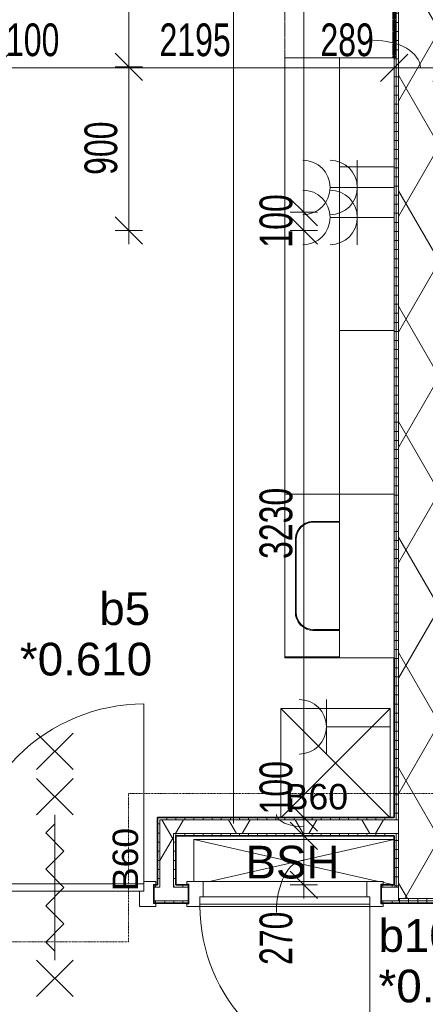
# Model space of a CAD drawing. Header units: millimetres. Extents: x -80560 to 110805, y -11020 to 52719.
# Tile 102 of 152: x 69881 to 72111, y 39093 to 44510. Entities that reach past the tile are written whole.
import ezdxf

# ---------------------------------------------------------------- set-up
doc = ezdxf.new("R2010")
doc.units = ezdxf.units.MM
for name, pattern in [('DASHDOT2', [8, 4, -2, 0, -2]), ('DASHED2', [6, 4, -2]), ('DASHED2-1', [3, 2, -1])]:
    doc.linetypes.add(name, pattern=pattern)
for name, color, linetype, lineweight in [('A-ANNO-DIMS', 211, 'Continuous', 9), ('A-ANNO-DIMS-100', 211, 'Continuous', 9), ('A-ANNO-NOTE', 131, 'Continuous', 18), ('A-DETL', 90, 'Continuous', 18), ('A-DETL-GENF', 92, 'Continuous', 18), ('A-DOOR', 31, 'Continuous', 18), ('A-FLOR-OVHD', 1, 'DASHED2-1', 18), ('A-GLAZ', 151, 'Continuous', 18), ('A-GLAZ-IDEN', 152, 'Continuous', 18), ('A-WALL', 113, 'Continuous', 35), ('A-WALL-PATT', 111, 'Continuous', 35), ('G-ANNO-TEXT', 231, 'Continuous', 9), ('I-FURN', 30, 'Continuous', 18), ('I-WALL', 2, 'Continuous', 18), ('Q-CASE', 31, 'Continuous', 18)]:
    doc.layers.add(name, color=color, linetype=linetype, lineweight=lineweight)
doc.styles.add('Arial', font='arial.ttf', dxfattribs={"height": 180})
doc.styles.add('Arial_1', font='arial.ttf', dxfattribs={"height": 140})
doc.styles.add('Arial_6', font='arial.ttf', dxfattribs={"width": 0.7, "height": 180})
doc.dimstyles.new('n3o_1_8', dxfattribs={"dimscale": 304.8, "dimtxt": 183.646692, "dimasz": 0.492126, "dimexe": 0.246063, "dimexo": 0.0625, "dimgap": 0.032808, "dimtad": 1, "dimdec": 0, "dimdsep": 46, "dimtxsty": 'Arial_6', "dimblk1": 'OBLIQUE', "dimblk2": 'OBLIQUE', "dimsah": 1, "dimcen": 0.09, "dimdle": 0.246063, "dimazin": 0, "dimtfac": 1, "dimtdec": 4, "dimtix": 1, "dimtmove": 0, "dimatfit": 3, "dimfxl": 0.246063, "dimfxlon": 1, "dimtvp": 1, "dimtolj": 1, "dimtzin": 0, "dimarcsym": 2})
doc.dimstyles.new('n3o_1_8_2', dxfattribs={"dimscale": 304.8, "dimtxt": 183.646692, "dimasz": 0.492126, "dimexe": 0.246063, "dimexo": 0.0625, "dimgap": 0.032808, "dimtad": 1, "dimdec": 0, "dimdsep": 46, "dimtxsty": 'Arial_6', "dimblk1": 'OBLIQUE', "dimblk2": 'OBLIQUE', "dimsah": 1, "dimcen": 0.09, "dimdle": 0.246063, "dimazin": 0, "dimtfac": 1, "dimtdec": 4, "dimtix": 1, "dimtmove": 1, "dimatfit": 3, "dimfxl": 0.246063, "dimfxlon": 1, "dimtvp": 1, "dimtolj": 1, "dimtzin": 0, "dimarcsym": 2})
pattern_1 = [(90, (67078.32, 39650), (-50, -2e-13), [])]
pattern_2 = [(60, (24894.82, 0), (-274.963, 158.75), []), (120, (24894.82, 0), (-274.963, -158.75), [])]
pattern_3 = [(270, (75069.32, 39895), (50, 2e-13), [])]
pattern_4 = [(90, (71289.32, 40020), (-50, 9e-14), [])]
pattern_5 = [(180, (70739.32, 39885), (-3e-13, -50), [])]
pattern_6 = [(180, (72184.32, 43744.75), (2e-13, -50), [])]

# ---------------------------------------------------------------- blocks, each defined once
blk = doc.blocks.new('32_n3o_deur_enkel - 90x139_25_K_980_2410x1110_60zs vv schopplaat-34330912-DO_00 begane grond')
at = {"layer": 'A-GLAZ'}
for p, q in [((-490, 69.5), (-555, 69.5)), ((-555, 69.5), (-555, 52.5)), ((-490, 55.5), (-490, 69.5)), ((555, 69.5), (490, 69.5)), ((490, 69.5), (490, 55.5)), ((555, 52.5), (555, 69.5)), ((-555, 52.5), (-543, 52.5)), ((-543, 52.5), (-543, -52.5)), ((-465, -69.5), (-465, 15.5)), ((465, 15.5), (465, -69.5)), ((543, -52.5), (543, 52.5)), ((543, 52.5), (555, 52.5)), ((-543, -52.5), (-555, -52.5)), ((-555, -52.5), (-555, -69.5)), ((555, -52.5), (543, -52.5)), ((555, -69.5), (555, -52.5)), ((-555, -69.5), (-465, -69.5)), ((465, -69.5), (555, -69.5))]:
    blk.add_line(p, q, dxfattribs=at)
blk = doc.blocks.new('30_n3o_deur_dicht - 40mm_draai_60min_zs_LS-33372926-DO_00 begane grond')
at = {"layer": 'A-DOOR'}
for p, q in [((0, 40), (-980, 40)), ((-980, 40), (-980, 0)), ((-980, 0), (0, 0)), ((0, 0), (0, 40))]:
    blk.add_line(p, q, dxfattribs=at)
blk = doc.blocks.new('00_n3o_symbool_swingangle - std-33372938-DO_00 begane grond')
at = {"layer": 'A-DOOR'}
blk.add_line((-415, -10), (-415, -990), dxfattribs=at)
blk.add_arc((-415, -10), 980, 270, 0, dxfattribs=at)
blk = doc.blocks.new('Keukenblad - Keukenblad-34038467-DO_00 begane grond')
at = {"layer": 'I-FURN'}
for p, q in [((46744.5, 44300), (46444.5, 44300)), ((46444.5, 44300), (46444.5, 41004.1)), ((46444.5, 41004.1), (46444.5, 44300)), ((46444.5, 44300), (46744.5, 44300)), ((46601.8, 41750), (46744.5, 41750)), ((46744.5, 41750), (46601.8, 41750)), ((46501.8, 41250), (46501.8, 41650)), ((46501.8, 41650), (46501.8, 41250)), ((46744.5, 41150), (46601.8, 41150)), ((46601.8, 41150), (46744.5, 41150)), ((46444.5, 41004.1), (46744.5, 41004.1)), ((46744.5, 41004.1), (46444.5, 41004.1))]:
    blk.add_line(p, q, dxfattribs=at)
for centre, start, end in [((46601.8, 41650), 90, 180), ((46601.8, 41650), 105, 150), ((46601.8, 41650), 90, 105), ((46601.8, 41650), 165, 180), ((46601.8, 41650), 150, 165), ((46601.8, 41250), 180, 270), ((46601.8, 41250), 180.5385, 210), ((46601.8, 41250), 210, 225), ((46601.8, 41250), 225, 255), ((46601.8, 41250), 255, 270)]:
    blk.add_arc(centre, 100, start, end, dxfattribs=at)
blk = doc.blocks.new('73_n3o_keukenkasten_symbolisch - onderkast 600x900x900-6436969-DO_00 begane grond')
at = {"layer": 'Q-CASE'}
for p, q in [((-450, 300), (-450, 0)), ((450, 0), (450, 300)), ((-450, 0), (445.9, 0)), ((445.9, 0), (450, 0))]:
    blk.add_line(p, q, dxfattribs=at)
blk = doc.blocks.new('82_kast zonder deur - kleine rolcontainer-32851274-DO_00 begane grond')
at = {"layer": 'I-FURN'}
for p, q in [((-300, -299.5), (-300, 300)), ((-300, 300), (300, 300)), ((-300, 300), (299.7, -299.7)), ((300, 300), (-300, 300)), ((-300, 300), (-300, -299.5)), ((-300, -299.5), (-300, 300)), ((-300, 300), (300, 300)), ((300, 300), (-299.5, -299.5)), ((300, 300), (300, -299.7)), ((300, -299.7), (300, 300)), ((300, 300), (300, -299.7))]:
    blk.add_line(p, q, dxfattribs=at)
blk = doc.blocks.new('73_n3o_spoelbak - std-34049323-DO_00 begane grond')
at = {"layer": 'Q-CASE'}
for p, q in [((62.4, 0), (-80.3, 0)), ((-80.3, -5), (62.4, -5)), ((-180.3, -100), (-180.3, -500)), ((-175.3, -500), (-175.3, -100)), ((62.4, -595), (-80.3, -595)), ((-80.3, -600), (62.4, -600))]:
    blk.add_line(p, q, dxfattribs=at)
for centre, radius, start, end in [((-80.3, -100), 100, 90, 180), ((-80.3, -100), 95, 90, 180), ((-80.3, -500), 100, 180, 270), ((-80.3, -500), 95, 180, 270)]:
    blk.add_arc(centre, radius, start, end, dxfattribs=at)
blk = doc.blocks.new('32_n3o_raam_h2xb1 - 90x139_17_K_2410x1080 bsh kast-34330937-DO_00 begane grond')
at = {"layer": 'A-GLAZ'}
for p, q in [((-540, 69.5), (-450, 69.5)), ((-540, 54.5), (-540, 69.5)), ((-528, 54.5), (-540, 54.5)), ((-528, -54.5), (-528, 54.5)), ((-450, 69.5), (-450, -15.5)), ((450, 69.5), (-450, 69.5)), ((450, 69.5), (540, 69.5)), ((450, -15.5), (450, 69.5)), ((528, 54.5), (528, -54.5)), ((540, 54.5), (528, 54.5)), ((540, 69.5), (540, 54.5)), ((-540, -54.5), (-528, -54.5)), ((-540, -69.5), (-540, -54.5)), ((-467, -69.5), (-540, -69.5)), ((-467, -55.5), (-467, -69.5)), ((-467, -69.5), (467, -69.5)), ((467, -69.5), (467, -55.5)), ((540, -69.5), (467, -69.5)), ((528, -54.5), (540, -54.5)), ((540, -54.5), (540, -69.5))]:
    blk.add_line(p, q, dxfattribs=at)
blk = doc.blocks.new('30_n3o_deur_stal - 40mm_draai_LS-34127883-DO_00 begane grond')
at = {"layer": 'A-DOOR'}
for p, q in [((-934, -40), (-934, 0)), ((-934, 0), (0, 0)), ((0, 0), (0, -40)), ((0, -40), (-934, -40))]:
    blk.add_line(p, q, dxfattribs=at)
blk = doc.blocks.new('00_n3o_symbool_swingangle - std-31756284-DO_00 begane grond')
at = {"layer": 'A-DOOR'}
blk.add_line((-415, 10), (-415, 944), dxfattribs=at)
blk.add_arc((-415, 10), 934, 360, 90, dxfattribs=at)
blk = doc.blocks.new('73_n3o_keukenkasten_symbolisch - bovenkast 900 x300x450-34034507-DO_00 begane grond')
at = {"layer": 'Q-CASE'}
for p, q in [((450, 300), (-450, 300)), ((-450, 300), (-450, 0)), ((450, 0), (450, 300)), ((-450, 0), (450, 0))]:
    blk.add_line(p, q, dxfattribs=at)
blk = doc.blocks.new('73_n3o_keukenkast_plank - 73_keukenkast_plank-34163611-DO_00 begane grond')
at = {"layer": 'Q-CASE'}
for p, q in [((-1200, 300), (-1200, 0)), ((-1200, 0), (1200, 0))]:
    blk.add_line(p, q, dxfattribs=at)
blk = doc.blocks.new('73_n3o_keukenkasten_symbolisch - bovenkast 600x300x450-34034573-DO_00 begane grond')
at = {"layer": 'Q-CASE'}
for p, q in [((300, 300), (-300, 300)), ((-300, 300), (-300, 0)), ((300, 0), (300, 300)), ((-300, 0), (300, 0))]:
    blk.add_line(p, q, dxfattribs=at)
blk = doc.blocks.new('01_n3o_symbool_lijn_met_tekst - brandwerend_B60-34144164-DO_00 begane grond')
at = {"layer": 'A-DETL-GENF', "color": 3, "linetype": 'DASHDOT2'}
blk.add_line((0, 0), (8095.3, 0), dxfattribs=at)
blk = doc.blocks.new('01_n3o_symbool_lijn_met_tekst - brandwerend_B60-34144165-DO_00 begane grond')
at = {"layer": 'A-DETL-GENF', "color": 3, "linetype": 'DASHDOT2'}
blk.add_line((0, 0), (1975.2, 0), dxfattribs=at)
blk = doc.blocks.new('01_n3o_symbool_lijn_met_tekst - brandwerend_B60-33207887-DO_00 begane grond')
at = {"layer": 'A-DETL-GENF', "color": 3, "linetype": 'DASHDOT2'}
blk.add_line((0, 0), (815, 0), dxfattribs=at)
blk = doc.blocks.new('DIMBLOCK39-DO_00 begane grond')
at = {"layer": 'A-ANNO-DIMS-100'}
for p, q in [((71443.5, 47839.5), (71368.5, 47914.5)), ((71443.5, 47914.5), (71443.5, 43450)), ((71518.5, 47839.5), (71368.5, 47839.5)), ((71443.5, 47839.5), (71518.5, 47764.5)), ((71443.5, 47839.5), (71518.5, 47839.5)), ((71443.5, 43450), (71368.5, 43525)), ((71368.5, 43450), (71518.5, 43450)), ((71443.5, 43450), (71368.5, 43450)), ((71443.5, 43450), (71518.5, 43375))]:
    blk.add_line(p, q, dxfattribs=at)
at = {"layer": 'A-ANNO-DIMS-100', "color": 0, "insert": (71199.8, 45452.6), "char_height": 180, "width": 461.094, "attachment_point": 1, "rotation": 90, "line_spacing_factor": 0.941778, "style": 'Arial_6'}
blk.add_mtext('4390', dxfattribs=at)
blk = doc.blocks.new('_Oblique')
at = {"color": 0, "linetype": 'ByBlock', "lineweight": -2}
blk.add_line((-0.5, -0.5), (0.5, 0.5), dxfattribs=at)
blk = doc.blocks.new('DIMBLOCK40-DO_00 begane grond')
at = {"layer": 'A-ANNO-DIMS-100'}
for p, q in [((71443.5, 43450), (71368.5, 43525)), ((71368.5, 43450), (71518.5, 43450)), ((71443.5, 43450), (71368.5, 43450)), ((71443.5, 43450), (71443.5, 43350)), ((71443.5, 43450), (71518.5, 43375)), ((71443.5, 43350), (71368.5, 43425)), ((71368.5, 43350), (71518.5, 43350)), ((71443.5, 43350), (71368.5, 43350)), ((71443.5, 43350), (71518.5, 43275))]:
    blk.add_line(p, q, dxfattribs=at)
at = {"layer": 'A-ANNO-DIMS-100', "color": 0, "insert": (71199.8, 43255.9), "char_height": 180, "width": 345.821, "attachment_point": 1, "rotation": 90, "line_spacing_factor": 0.941778, "style": 'Arial_6'}
blk.add_mtext('100', dxfattribs=at)
blk = doc.blocks.new('DIMBLOCK41-DO_00 begane grond')
at = {"layer": 'A-ANNO-DIMS-100'}
for p, q in [((71443.5, 43350), (71368.5, 43425)), ((71368.5, 43350), (71518.5, 43350)), ((71443.5, 43350), (71368.5, 43350)), ((71443.5, 43350), (71443.5, 40120)), ((71443.5, 43350), (71518.5, 43275)), ((71443.5, 40120), (71368.5, 40195)), ((71518.5, 40120), (71368.5, 40120)), ((71443.5, 40120), (71518.5, 40045)), ((71443.5, 40120), (71518.5, 40120))]:
    blk.add_line(p, q, dxfattribs=at)
at = {"layer": 'A-ANNO-DIMS-100', "color": 0, "insert": (71199.8, 41542.9), "char_height": 180, "width": 461.094, "attachment_point": 1, "rotation": 90, "line_spacing_factor": 0.941778, "style": 'Arial_6'}
blk.add_mtext('3230', dxfattribs=at)
blk = doc.blocks.new('DIMBLOCK42-DO_00 begane grond')
at = {"layer": 'A-ANNO-DIMS-100'}
for p, q in [((71443.5, 40120), (71368.5, 40195)), ((71518.5, 40120), (71368.5, 40120)), ((71443.5, 40020), (71368.5, 40095)), ((71443.5, 40120), (71443.5, 40020)), ((71443.5, 40120), (71518.5, 40045)), ((71443.5, 40120), (71518.5, 40120)), ((71518.5, 40020), (71368.5, 40020)), ((71443.5, 40020), (71518.5, 39945)), ((71443.5, 40020), (71518.5, 40020))]:
    blk.add_line(p, q, dxfattribs=at)
blk.add_ellipse((71443.5, 40137.4), major_axis=(151.3, 0), ratio=0.445666, start_param=3.141593, end_param=4.712389, dxfattribs=at)
at = {"layer": 'A-ANNO-DIMS-100', "color": 0, "insert": (71199.8, 40137.4), "char_height": 180, "width": 345.821, "attachment_point": 1, "rotation": 90, "line_spacing_factor": 0.941778, "style": 'Arial_6'}
blk.add_mtext('100', dxfattribs=at)
blk = doc.blocks.new('DIMBLOCK43-DO_00 begane grond')
at = {"layer": 'A-ANNO-DIMS-100'}
for p, q in [((71443.5, 40020), (71368.5, 40095)), ((71518.5, 40020), (71368.5, 40020)), ((71443.5, 40020), (71443.5, 39675)), ((71443.5, 40020), (71518.5, 39945)), ((71443.5, 40020), (71518.5, 40020)), ((71443.5, 39750), (71368.5, 39825)), ((71518.5, 39750), (71368.5, 39750)), ((71443.5, 39750), (71518.5, 39675)), ((71443.5, 39750), (71518.5, 39750))]:
    blk.add_line(p, q, dxfattribs=at)
blk.add_ellipse((71443.5, 39597.5), major_axis=(0, 287.5), ratio=0.526125, start_param=0, end_param=1.570796, dxfattribs=at)
at = {"layer": 'A-ANNO-DIMS-100', "color": 0, "insert": (71199.8, 39309.3), "char_height": 180, "width": 345.821, "attachment_point": 1, "rotation": 90, "line_spacing_factor": 0.941778, "style": 'Arial_6'}
blk.add_mtext('270', dxfattribs=at)
blk = doc.blocks.new('DIMBLOCK99-DO_00 begane grond')
at = {"layer": 'A-ANNO-DIMS-100'}
for p, q in [((69644.8, 44245.4), (69719.8, 44320.4)), ((69644.8, 44320.4), (69644.8, 44170.4)), ((69644.8, 44245.4), (69644.8, 44320.4)), ((69744.8, 44245.4), (69819.8, 44320.4)), ((69744.8, 44320.4), (69744.8, 44170.4)), ((69744.8, 44245.4), (69744.8, 44320.4)), ((69644.8, 44245.4), (69569.8, 44170.4)), ((69644.8, 44245.4), (69744.8, 44245.4)), ((69744.8, 44245.4), (69669.8, 44170.4))]:
    blk.add_line(p, q, dxfattribs=at)
blk.add_ellipse((69805.8, 44245.4), major_axis=(0, 151.3), ratio=0.733674, start_param=0, end_param=1.570796, dxfattribs=at)
at = {"layer": 'A-ANNO-DIMS-100', "color": 0, "insert": (69805.8, 44489.1), "char_height": 180, "width": 345.821, "attachment_point": 1, "line_spacing_factor": 0.941778, "style": 'Arial_6'}
blk.add_mtext('100', dxfattribs=at)
blk = doc.blocks.new('DIMBLOCK100-DO_00 begane grond')
at = {"layer": 'A-ANNO-DIMS-100'}
for p, q in [((69744.8, 44245.4), (69819.8, 44320.4)), ((69744.8, 44320.4), (69744.8, 44170.4)), ((69744.8, 44245.4), (69744.8, 44320.4)), ((71939.3, 44245.4), (72014.3, 44320.4)), ((71939.3, 44320.4), (71939.3, 44170.4)), ((71939.3, 44245.4), (71939.3, 44320.4)), ((69744.8, 44245.4), (69669.8, 44170.4)), ((69744.8, 44245.4), (71939.3, 44245.4)), ((71939.3, 44245.4), (71864.3, 44170.4))]:
    blk.add_line(p, q, dxfattribs=at)
at = {"layer": 'A-ANNO-DIMS-100', "color": 0, "insert": (70649.9, 44489.1), "char_height": 180, "width": 461.094, "attachment_point": 1, "line_spacing_factor": 0.941778, "style": 'Arial_6'}
blk.add_mtext('2195', dxfattribs=at)
blk = doc.blocks.new('DIMBLOCK101-DO_00 begane grond')
at = {"layer": 'A-ANNO-DIMS-100'}
for p, q in [((71939.3, 44245.4), (72014.3, 44320.4)), ((71939.3, 44320.4), (71939.3, 44170.4)), ((71939.3, 44245.4), (71939.3, 44320.4)), ((72228.3, 44245.4), (72303.3, 44320.4)), ((72228.3, 44320.4), (72228.3, 44170.4)), ((72228.3, 44245.4), (72228.3, 44320.4)), ((71939.3, 44245.4), (71864.3, 44170.4)), ((71939.3, 44245.4), (72228.3, 44245.4)), ((72228.3, 44245.4), (72153.3, 44170.4))]:
    blk.add_line(p, q, dxfattribs=at)
blk.add_ellipse((71822.6, 44245.4), major_axis=(261.3, 0), ratio=0.578976, start_param=0, end_param=1.570796, dxfattribs=at)
at = {"layer": 'A-ANNO-DIMS-100', "color": 0, "insert": (71534.4, 44489.1), "char_height": 180, "width": 345.821, "attachment_point": 1, "line_spacing_factor": 0.941778, "style": 'Arial_6'}
blk.add_mtext('289', dxfattribs=at)
blk = doc.blocks.new('DIMBLOCK329-DO_00 begane grond')
at = {"layer": 'A-ANNO-DIMS-100'}
for p, q in [((70481.1, 44250), (70406.1, 44325)), ((70406.1, 44250), (70556.1, 44250)), ((70481.1, 44250), (70406.1, 44250)), ((70481.1, 43275), (70481.1, 44250)), ((70481.1, 44250), (70556.1, 44175)), ((70481.1, 43350), (70406.1, 43425)), ((70406.1, 43350), (70556.1, 43350)), ((70481.1, 43350), (70406.1, 43350)), ((70481.1, 43350), (70556.1, 43275))]:
    blk.add_line(p, q, dxfattribs=at)
at = {"layer": 'A-ANNO-DIMS-100', "color": 0, "insert": (70237.4, 43655.9), "char_height": 180, "width": 345.821, "attachment_point": 1, "rotation": 90, "line_spacing_factor": 0.941778, "style": 'Arial_6'}
blk.add_mtext('900', dxfattribs=at)
blk = doc.blocks.new('DIMBLOCK330-DO_00 begane grond')
at = {"layer": 'A-ANNO-DIMS-100'}
for p, q in [((70481.1, 45236), (70406.1, 45311)), ((70481.1, 44250), (70481.1, 45311)), ((70406.1, 45236), (70556.1, 45236)), ((70481.1, 45236), (70406.1, 45236)), ((70481.1, 45236), (70556.1, 45161)), ((70481.1, 44250), (70406.1, 44325)), ((70406.1, 44250), (70556.1, 44250)), ((70481.1, 44250), (70406.1, 44250)), ((70481.1, 44250), (70556.1, 44175))]:
    blk.add_line(p, q, dxfattribs=at)
blk.add_ellipse((70481.1, 44844.4), major_axis=(151.3, 0), ratio=0.670213, start_param=3.141593, end_param=4.712389, dxfattribs=at)
at = {"layer": 'A-ANNO-DIMS-100', "color": 0, "insert": (70237.4, 44844.4), "char_height": 180, "width": 2352.938, "attachment_point": 1, "rotation": 90, "line_spacing_factor": 0.941778, "style": 'Arial_6'}
blk.add_mtext('dm deuropening min. 900', dxfattribs=at)

msp = doc.modelspace()

# ---------------------------------------------------------------- hatches: boundary and pattern name
at = {"layer": 'A-WALL-PATT', "lineweight": 18}
h = msp.add_hatch(dxfattribs=at)
h.set_pattern_fill('FP_157', color=256, angle=90, style=0, pattern_type=2)
h.set_pattern_definition(pattern_6)
h.paths.add_polyline_path([(71951.8, 39650), (71951.8, 39662.5), (71939.3, 39662.5), (71939.3, 39650)], flags=0)
h.paths.add_polyline_path([(71951.8, 39737.5), (71951.8, 40032.5), (71939.3, 40032.5), (71939.3, 39737.5)], flags=0)
h.paths.add_polyline_path([(71951.8, 40107.5), (71951.8, 47839.5), (71939.3, 47839.5), (71939.3, 40107.5)], flags=0)
h = msp.add_hatch(dxfattribs=at)
h.set_pattern_fill('FP_157', color=256, angle=90, style=0, pattern_type=2)
h.set_pattern_definition(pattern_6)
h.paths.add_polyline_path([(71964.3, 39737.5), (71964.3, 40032.5), (71951.8, 40032.5), (71951.8, 39737.5)], flags=0)
h.paths.add_polyline_path([(71951.8, 40107.5), (71964.3, 40107.5), (71964.3, 47839.5), (71951.8, 47839.5), (71951.8, 40249.3)], flags=0)
h = msp.add_hatch(dxfattribs=at)
h.set_pattern_fill('FP_2', color=256, style=0, pattern_type=2)
h.set_pattern_definition(pattern_2)
h.paths.add_polyline_path([(71964.3, 39675), (72184.3, 39675), (72184.3, 47839.5), (71964.3, 47839.5), (71964.3, 39737.5)], flags=0)
h = msp.add_hatch(dxfattribs=at)
h.set_pattern_fill('FP_135', color=256, angle=90, style=0, pattern_type=2)
h.set_pattern_definition(pattern_4)
h.paths.add_polyline_path([(71939.3, 40107.5), (71939.3, 40120), (70639.3, 40120), (70639.3, 40107.5), (71837.1, 40107.5)], flags=0)
h = msp.add_hatch(dxfattribs=at)
h.set_pattern_fill('FP_136', color=256, angle=90, style=0, pattern_type=2)
h.set_pattern_definition(pattern_5)
h.paths.add_polyline_path([(70651.8, 39750), (70651.8, 40107.5), (70639.3, 40107.5), (70639.3, 39750)], flags=0)
h = msp.add_hatch(dxfattribs=at)
h.set_pattern_fill('FP_2', color=256, style=0, pattern_type=2)
h.set_pattern_definition(pattern_2)
h.paths.add_polyline_path([(71951.8, 40032.5), (71964.3, 40032.5), (71964.3, 40107.5), (70651.8, 40107.5), (70651.8, 40032.5), (71939.3, 40032.5)], flags=0)
h = msp.add_hatch(dxfattribs=at)
h.set_pattern_fill('FP_2', color=256, style=0, pattern_type=2)
h.set_pattern_definition(pattern_2)
h.paths.add_polyline_path([(70662.4, 39737.5), (70726.8, 39737.5), (70726.8, 40032.5), (70651.8, 40032.5), (70651.8, 39737.5)], flags=0)
h = msp.add_hatch(dxfattribs=at)
h.set_pattern_fill('FP_135', color=256, angle=90, style=0, pattern_type=2)
h.set_pattern_definition(pattern_4)
h.paths.add_polyline_path([(71939.3, 40020), (71939.3, 40032.5), (70726.8, 40032.5), (70726.8, 40020), (71837.1, 40020)], flags=0)
h = msp.add_hatch(dxfattribs=at)
h.set_pattern_fill('FP_136', color=256, angle=90, style=0, pattern_type=2)
h.set_pattern_definition(pattern_5)
h.paths.add_polyline_path([(70739.3, 39750), (70739.3, 40020), (70726.8, 40020), (70726.8, 39750)], flags=0)
h = msp.add_hatch(dxfattribs=at)
h.set_pattern_fill('FP_69', color=256, angle=90, style=0, pattern_type=2)
h.set_pattern_definition(pattern_1)
h.paths.add_polyline_path([(71869.3, 39737.5), (71939.3, 39737.5), (71939.3, 39750), (71869.3, 39750)], flags=0)
h.paths.add_polyline_path([(70809.3, 39737.5), (70809.3, 39750), (70726.8, 39750), (70726.8, 39737.5)], flags=0)
h.paths.add_polyline_path([(70619.3, 39737.5), (70651.8, 39737.5), (70651.8, 39750), (70619.3, 39750)], flags=0)
h.paths.add_polyline_path([(68347.3, 39737.5), (69529.3, 39737.5), (69529.3, 39750), (68347.3, 39750)], flags=0)
h.paths.add_polyline_path([(63320.6, 39737.5), (63329.8, 39737.5), (63329.8, 39750), (63277.3, 39750), (63277.3, 39737.5)], flags=0)
h.paths.add_polyline_path([(63414.8, 39737.5), (64367.3, 39737.5), (64367.3, 39750), (63404.8, 39750), (63404.8, 39737.5)], flags=0)
h.paths.add_polyline_path([(62187.3, 39737.5), (62187.3, 39750), (62094.8, 39750), (62094.8, 39737.5), (62145.9, 39737.5)], flags=0)
h = msp.add_hatch(dxfattribs=at)
h.set_pattern_fill('FP_2', color=256, style=0, pattern_type=2)
h.set_pattern_definition(pattern_2)
h.paths.add_polyline_path([(71964.3, 39662.5), (71964.3, 39737.5), (71869.3, 39737.5), (71869.3, 39662.5), (71951.8, 39662.5)], flags=0)
h.paths.add_polyline_path([(70809.3, 39662.5), (70809.3, 39737.5), (70619.3, 39737.5), (70619.3, 39662.5), (70662.4, 39662.5)], flags=0)
h.paths.add_polyline_path([(68347.3, 39662.5), (69529.3, 39662.5), (69529.3, 39737.5), (68347.3, 39737.5)], flags=0)
h.paths.add_polyline_path([(64367.3, 39662.5), (64367.3, 39737.5), (63277.3, 39737.5), (63277.3, 39662.5), (64201.6, 39662.5)], flags=0)
h.paths.add_polyline_path([(62094.8, 39662.5), (62187.3, 39662.5), (62187.3, 39737.5), (62094.8, 39737.5)], flags=0)
h = msp.add_hatch(dxfattribs=at)
h.set_pattern_fill('FP_69', color=256, angle=90, style=0, pattern_type=2)
h.set_pattern_definition(pattern_1)
h.paths.add_polyline_path([(70809.3, 39650), (70809.3, 39662.5), (70619.3, 39662.5), (70619.3, 39650), (70662.4, 39650)], flags=0)
h.paths.add_polyline_path([(71939.3, 39650), (71939.3, 39662.5), (71869.3, 39662.5), (71869.3, 39650)], flags=0)
h.paths.add_polyline_path([(69529.3, 39650), (69529.3, 39662.5), (68347.3, 39662.5), (68347.3, 39650), (68900.4, 39650)], flags=0)
h.paths.add_polyline_path([(63614.3, 39650), (64367.3, 39650), (64367.3, 39662.5), (63277.3, 39662.5), (63277.3, 39650), (63320.6, 39650)], flags=0)
h.paths.add_polyline_path([(62145.9, 39650), (62187.3, 39650), (62187.3, 39662.5), (62094.8, 39662.5), (62094.8, 39650)], flags=0)
h = msp.add_hatch(dxfattribs=at)
h.set_pattern_fill('FP_90', color=256, angle=-270, style=0, pattern_type=2)
h.set_pattern_definition(pattern_3)
h.paths.add_polyline_path([(76438.3, 39650), (78076.8, 39650), (78076.8, 39662.5), (76438.3, 39662.5)], flags=0)
h.paths.add_polyline_path([(74212.3, 39650), (74212.3, 39662.5), (71951.8, 39662.5), (71951.8, 39650), (74186.5, 39650)], flags=0)
h = msp.add_hatch(dxfattribs=at)
h.set_pattern_fill('FP_90', color=256, angle=-270, style=0, pattern_type=2)
h.set_pattern_definition(pattern_3)
h.paths.add_polyline_path([(76535.8, 39662.5), (78089.3, 39662.5), (78089.3, 39675), (76438.3, 39675), (76438.3, 39662.5)], flags=0)
h.paths.add_polyline_path([(74212.3, 39662.5), (74212.3, 39675), (71964.3, 39675), (71964.3, 39662.5), (74186.5, 39662.5)], flags=0)

# ---------------------------------------------------------------- linework, layer by layer
at = {"layer": 'A-ANNO-NOTE'}
for p, q in [((71737.4, 43436.8), (71737.4, 43736.8)), ((71587.4, 43586.8), (71939.3, 43586.8)), ((71737.4, 43271.8), (71737.4, 43571.8)), ((71587.4, 43421.8), (71939.3, 43421.8)), ((71567.3, 40470), (71567.3, 40770)), ((71917.3, 40620), (71567.3, 40620))]:
    msp.add_line(p, q, dxfattribs=at)
at = {"layer": 'A-ANNO-NOTE', "lineweight": 9}
for p, q in [((69974.3, 40585.5), (70174.3, 40385.5)), ((70174.3, 40585.5), (69974.3, 40385.5)), ((69974.3, 40335.5), (70174.3, 40135.5)), ((70174.3, 40335.5), (69974.3, 40135.5)), ((70024.3, 40035.8), (70074.3, 40085.8)), ((70074.3, 39335.5), (70074.3, 40135.5)), ((70074.3, 39335.5), (70074.3, 40135.5)), ((70124.4, 39935.7), (70024.3, 40035.8)), ((70024.3, 39835.6), (70124.4, 39935.7)), ((70124.4, 39735.5), (70024.3, 39835.6)), ((70124.4, 39735.5), (70024.3, 39635.4)), ((70024.3, 39635.4), (70124.4, 39535.3)), ((70124.4, 39535.3), (70024.3, 39435.2)), ((70024.3, 39435.2), (70074.3, 39385.2)), ((69974.3, 39135.5), (70174.3, 39335.5)), ((70174.3, 39135.5), (69974.3, 39335.5))]:
    msp.add_line(p, q, dxfattribs=at)
at = {"layer": 'A-ANNO-NOTE'}
for centre in [(71437.4, 43586.8), (71587.4, 43586.8), (71437.4, 43421.8), (71587.4, 43421.8), (71417.3, 40620)]:
    msp.add_arc(centre, 150, 270, 90, dxfattribs=at)
at = {"layer": 'A-DETL', "linetype": 'DASHED2'}
msp.add_line((71339.3, 46276.7), (71339.3, 44300), dxfattribs=at)
at = {"layer": 'A-DETL', "linetype": 'DASHED2', "lineweight": 70}
msp.add_line((71939.3, 44300), (71939.3, 46276.7), dxfattribs=at)
at = {"layer": 'A-DETL'}
for p, q in [((70839.3, 40000), (71853.5, 39769.5)), ((70839.3, 39769.5), (70839.3, 40000)), ((70839.3, 40000), (71939.3, 40000)), ((71939.3, 40000), (70925.1, 39769.5)), ((71879.3, 39763.6), (71939.3, 39750)), ((71869.3, 39750), (71867.3, 39750))]:
    msp.add_line(p, q, dxfattribs=at)
at = {"layer": 'A-FLOR-OVHD'}
msp.add_line((71057.3, 40087.5), (71057.3, 47800), dxfattribs=at)
at = {"layer": 'A-WALL'}
for p, q in [((71939.3, 47839.5), (71939.3, 44300)), ((71939.3, 41000), (71939.3, 40120)), ((71939.3, 40020), (71939.3, 39750)), ((71939.3, 39650), (74212.3, 39650))]:
    msp.add_line(p, q, dxfattribs=at)
at = {"layer": 'A-WALL', "lineweight": 18}
for p, q in [((71951.8, 47839.5), (71951.8, 40107.5)), ((71964.3, 47839.5), (71964.3, 39662.5)), ((70651.8, 40107.5), (71964.3, 40107.5)), ((70651.8, 39737.5), (70651.8, 40107.5)), ((70726.8, 40032.5), (71964.3, 40032.5)), ((70726.8, 39737.5), (70726.8, 40032.5)), ((71951.8, 40032.5), (71951.8, 39737.5)), ((70619.3, 39737.5), (70651.8, 39737.5)), ((70726.8, 39737.5), (70809.3, 39737.5)), ((71869.3, 39737.5), (71964.3, 39737.5)), ((70619.3, 39662.5), (70809.3, 39662.5)), ((71869.3, 39662.5), (74212.3, 39662.5)), ((74212.3, 39675), (71964.3, 39675))]:
    msp.add_line(p, q, dxfattribs=at)
at = {"layer": 'I-WALL', "lineweight": 35}
for p, q in [((71939.3, 40120), (70639.3, 40120)), ((70639.3, 40120), (70639.3, 39750)), ((70739.3, 40020), (71939.3, 40020)), ((70739.3, 39750), (70739.3, 40020)), ((70639.3, 39750), (70619.3, 39750)), ((70619.3, 39750), (70619.3, 39650)), ((70809.3, 39750), (70739.3, 39750)), ((70809.3, 39650), (70809.3, 39750)), ((71939.3, 39750), (71869.3, 39750)), ((71869.3, 39750), (71869.3, 39650)), ((70619.3, 39650), (70809.3, 39650)), ((71869.3, 39650), (71939.3, 39650))]:
    msp.add_line(p, q, dxfattribs=at)

# ---------------------------------------------------------------- block references
at = {"layer": 'A-DETL-GENF', "color": 3, "linetype": 'DASHDOT2'}
for name, p in [('01_n3o_symbool_lijn_met_tekst - brandwerend_B60-34144165-DO_00 begane grond', (70480.1, 40252.5)), ('01_n3o_symbool_lijn_met_tekst - brandwerend_B60-34144164-DO_00 begane grond', (62384.8, 39437.5))]:
    msp.add_blockref(name, p, dxfattribs=at)
at = {"layer": 'A-DETL-GENF', "color": 3, "linetype": 'DASHDOT2', "rotation": 90}
msp.add_blockref('01_n3o_symbool_lijn_met_tekst - brandwerend_B60-33207887-DO_00 begane grond', (70480.1, 39437.5), dxfattribs=at)
at = {"layer": 'A-DOOR', "rotation": 180}
for name, p in [('00_n3o_symbool_swingangle - std-33372938-DO_00 begane grond', (70149.3, 39755.5)), ('00_n3o_symbool_swingangle - std-31756284-DO_00 begane grond', (71391.3, 39644.5))]:
    msp.add_blockref(name, p, dxfattribs=at)
at = {"layer": 'A-DOOR'}
for name, p in [('30_n3o_deur_dicht - 40mm_draai_60min_zs_LS-33372926-DO_00 begane grond', (70564.3, 39715.5)), ('30_n3o_deur_stal - 40mm_draai_LS-34127883-DO_00 begane grond', (71806.3, 39684.5))]:
    msp.add_blockref(name, p, dxfattribs=at)
at = {"layer": 'A-GLAZ'}
for name, p in [('32_n3o_deur_enkel - 90x139_25_K_980_2410x1110_60zs vv schopplaat-34330912-DO_00 begane grond', (70074.3, 39700)), ('32_n3o_raam_h2xb1 - 90x139_17_K_2410x1080 bsh kast-34330937-DO_00 begane grond', (71339.3, 39700))]:
    msp.add_blockref(name, p, dxfattribs=at)
at = {"layer": 'I-FURN'}
for name, p in [('Keukenblad - Keukenblad-34038467-DO_00 begane grond', (24894.8, 0)), ('82_kast zonder deur - kleine rolcontainer-32851274-DO_00 begane grond', (71617.3, 40419.5))]:
    msp.add_blockref(name, p, dxfattribs=at)
at = {"layer": 'Q-CASE'}
for name, p, rotation in [('73_n3o_keukenkast_plank - 73_keukenkast_plank-34163611-DO_00 begane grond', (71339.3, 43100), 270), ('73_n3o_keukenkasten_symbolisch - bovenkast 600x300x450-34034573-DO_00 begane grond', (71939.3, 44000), 89.9999999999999), ('73_n3o_keukenkasten_symbolisch - bovenkast 900 x300x450-34034507-DO_00 begane grond', (71939.3, 43250), 89.99999999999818), ('73_n3o_keukenkasten_symbolisch - bovenkast 900 x300x450-34034507-DO_00 begane grond', (71939.3, 42350), 89.99999999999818), ('73_n3o_keukenkasten_symbolisch - onderkast 600x900x900-6436969-DO_00 begane grond', (71339.3, 41450), 270.0000000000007), ('73_n3o_keukenkasten_symbolisch - bovenkast 900 x300x450-34034507-DO_00 begane grond', (71939.3, 41450), 89.99999999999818)]:
    msp.add_blockref(name, p, dxfattribs=dict(at, rotation=rotation))
msp.add_blockref('73_n3o_spoelbak - std-34049323-DO_00 begane grond', (71576.9, 41750), dxfattribs=at)

# ---------------------------------------------------------------- texts
at = {"layer": 'A-ANNO-NOTE', "color": 3, "linetype": 'DASHDOT2', "insert": (71338.5, 40305.3), "char_height": 140, "width": 408.861, "attachment_point": 1, "style": 'Arial_1'}
msp.add_mtext('B60', dxfattribs=at)
at = {"layer": 'A-ANNO-NOTE', "color": 3, "linetype": 'DASHDOT2', "insert": (70392.1, 39715.8), "char_height": 140, "width": 408.861, "attachment_point": 1, "rotation": 90, "style": 'Arial_1'}
msp.add_mtext('B60', dxfattribs=at)
at = {"layer": 'A-GLAZ-IDEN', "lineweight": 9, "char_height": 180, "attachment_point": 1, "style": 'Arial'}
for s, insert, width in [('b5', (70318.8, 41359.9), 336.709), ('*0.610', (69882.3, 41082.1), 865.822), ('b10.s', (71853.8, 39561.5), 729.536), ('*0.611', (71853.8, 39283.7), 865.822)]:
    msp.add_mtext(s, dxfattribs=dict(at, insert=insert, width=width))
at = {"layer": 'G-ANNO-TEXT', "color": 7, "insert": (71122.4, 39965.2), "char_height": 180, "width": 617.299, "attachment_point": 1, "style": 'Arial'}
msp.add_mtext('BSH', dxfattribs=at)

# ---------------------------------------------------------------- dimensions: what is measured, and where the dimension line sits
at = {"layer": 'A-ANNO-DIMS'}
for base, p1, p2, override, picture, middle in [((71443.4680522, 43450), (71518.4680522, 47839.5), (71368.4680522, 43450), {"dimpost": '<>', "dimfxl": 4392.062186}, 'DIMBLOCK39-DO_00 begane grond', (71341.5035223, 45644.75)), ((70481.1, 44250), (70406.1, 43350), (70406.1, 44250), {"dimpost": '<>', "dimfxl": 900.000062}, 'DIMBLOCK329-DO_00 begane grond', (70379.1, 43800)), ((71443.5, 43350), (71368.5, 43450), (71368.5, 43350), {"dimpost": '<>', "dimfxl": 100}, 'DIMBLOCK40-DO_00 begane grond', (71341.6, 43400)), ((71443.5, 40120), (71368.5, 43350), (71518.5, 40120), {"dimpost": '<>', "dimfxl": 3233.481096}, 'DIMBLOCK41-DO_00 begane grond', (71341.5, 41735))]:
    dim = msp.add_linear_dim(base=base, p1=p1, p2=p2, angle=90, dimstyle='n3o_1_8', override=override, dxfattribs=at)
    dim.commit()
    dim.dimension.update_dxf_attribs({"geometry": picture, "text_midpoint": middle})
dim = msp.add_linear_dim(base=(70481.1, 45236), p1=(70406.1, 44250), p2=(70406.1, 45236), angle=90, text='dm deuropening min. 900', dimstyle='n3o_1_8_2', override={"dimpost": '<>', "dimfxl": 986}, dxfattribs=at)
dim.commit()
dim.dimension.update_dxf_attribs({"geometry": 'DIMBLOCK330-DO_00 begane grond', "text_midpoint": (70357.4, 46020.8), "dimtype": 160, "text_rotation": 90})
for base, p1, p2, override, picture, middle in [((69744.8, 44245.4), (69644.8, 44320.4), (69744.8, 44320.4), {"dimpost": '<>', "dimfxl": 100}, 'DIMBLOCK99-DO_00 begane grond', (69978.7, 44369.1)), ((72228.3, 44245.4), (71939.3, 44320.4), (72228.3, 44320.4), {"dimpost": '<>', "dimfxl": 289}, 'DIMBLOCK101-DO_00 begane grond', (71707.3, 44369.1))]:
    dim = msp.add_linear_dim(base=base, p1=p1, p2=p2, dimstyle='n3o_1_8_2', override=override, dxfattribs=at)
    dim.commit()
    dim.dimension.update_dxf_attribs({"geometry": picture, "text_midpoint": middle, "dimtype": 160})
dim = msp.add_linear_dim(base=(71939.3189632, 44245.3836204), p1=(69744.8189632, 44320.3836204), p2=(71939.3189632, 44320.3836204), dimstyle='n3o_1_8', override={"dimpost": '<>', "dimfxl": 2194.5}, dxfattribs=at)
dim.commit()
dim.dimension.update_dxf_attribs({"geometry": 'DIMBLOCK100-DO_00 begane grond', "text_midpoint": (70842.0689632, 44347.2867588)})
for base, p1, p2, override, picture, middle in [((71443.5, 40020), (71518.5, 40120), (71518.5, 40020), {"dimpost": '<>', "dimfxl": 100}, 'DIMBLOCK42-DO_00 begane grond', (71319.8, 40310.3)), ((71443.5, 39750), (71518.5, 40020), (71518.5, 39750), {"dimpost": '<>', "dimfxl": 270}, 'DIMBLOCK43-DO_00 begane grond', (71319.8, 39482.2))]:
    dim = msp.add_linear_dim(base=base, p1=p1, p2=p2, angle=90, dimstyle='n3o_1_8_2', override=override, dxfattribs=at)
    dim.commit()
    dim.dimension.update_dxf_attribs({"geometry": picture, "text_midpoint": middle, "dimtype": 160, "text_rotation": 90})

doc.saveas('drawing.dxf')
